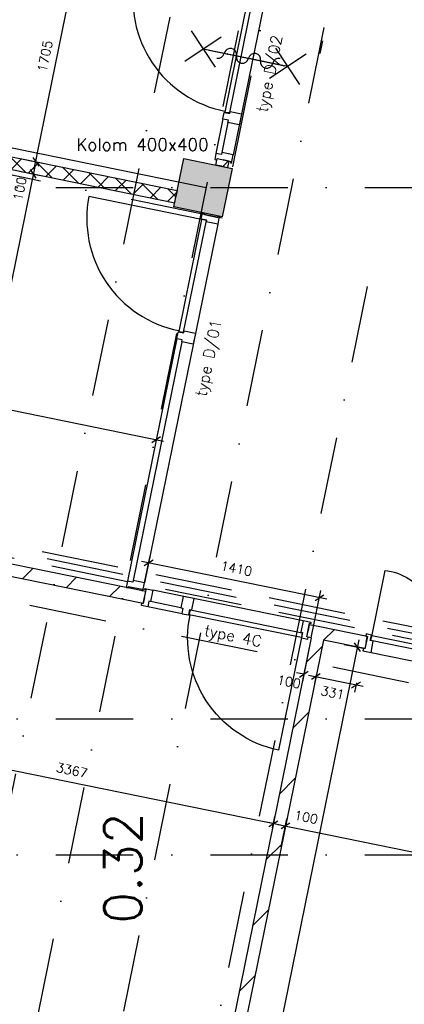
# Model space of a CAD drawing. Extents: x -33344 to 2055880, y -64816 to 121260.
# Tile 31 of 133: x 25403 to 28515, y 31036 to 39006. Entities that reach past the tile are written whole.
import ezdxf

# ---------------------------------------------------------------- set-up
doc = ezdxf.new("R2010")
doc.units = 0
doc.header["$LTSCALE"] = 50
doc.header["$MEASUREMENT"] = 0
doc.header["$PDMODE"] = 3
doc.header["$PDSIZE"] = 0.1
for name, pattern in [('DASHDOT', [1, 0.5, -0.25, 0, -0.25]), ('DASHED', [0.75, 0.5, -0.25]), ('STRAM_0WT$1$DASHDOT', [25, 12.5, -6.25, 0, -6.25])]:
    doc.linetypes.add(name, pattern=pattern)
doc.layers.get('0').update_dxf_attribs({"linetype": 'CONTINUOUS'})
doc.layers.get('DEFPOINTS').update_dxf_attribs({"linetype": 'CONTINUOUS'})
for name, color, linetype in [('_BRANDCOMPART', 6, 'DASHDOT'), ('_DETAILNUMMERS', 4, 'CONTINUOUS'), ('A--A22--_F123-', 9, 'CONTINUOUS'), ('A--A28--_F12--', 7, 'CONTINUOUS'), ('A--L21--', 3, 'CONTINUOUS'), ('A--L22--', 3, 'CONTINUOUS'), ('A--L22--_F-2--', 7, 'CONTINUOUS'), ('A--L28--', 7, 'CONTINUOUS'), ('A--L28--_F12--', 7, 'CONTINUOUS'), ('A--L32--', 7, 'CONTINUOUS'), ('A--L32--_F-23-', 2, 'CONTINUOUS'), ('A--L32--_F123-', 1, 'CONTINUOUS'), ('A--L32--_F123-DRAAIR', 7, 'CONTINUOUS'), ('A--L65--', 7, 'CONTINUOUS'), ('A--L65--_F-23-', 7, 'CONTINUOUS'), ('A--L65--_F123-', 7, 'CONTINUOUS'), ('A--M$1A-_F123-', 1, 'CONTINUOUS'), ('A--M1$A-_F123-', 1, 'CONTINUOUS'), ('A--T$1A-25_TEKST', 2, 'CONTINUOUS'), ('A--T$1A-_F123-_RN', 4, 'CONTINUOUS'), ('STRAM_0WT$0$A--L$7A-_STRA0', 1, 'STRAM_0WT$1$DASHDOT'), ('STRAM_0WT$0$A--L$7AC3-_STR', 3, 'STRAM_0WT$1$DASHDOT'), ('STRAM_0WT$1$A--T$7A8-_STRA', 8, 'STRAM_0WT$1$DASHDOT'), ('TEKST_KOZIJNMERK', 2, 'CONTINUOUS'), ('X--LR---_CP', 7, 'CONTINUOUS'), ('XREF', 7, 'CONTINUOUS')]:
    doc.layers.add(name, color=color, linetype=linetype)
doc.styles.add('ALFA-0_25', font='ROMANS')
doc.styles.add('B-01', font='SIMPLEX.SHX', dxfattribs={"width": 0.8, "height": 4.5})
doc.styles.add('HIEMSTRA', font='romans.shx')
doc.dimstyles.new('1OP2', dxfattribs={"dimscale": 30, "dimtxt": 2.5, "dimasz": 2, "dimexe": 2, "dimexo": 0, "dimgap": 2, "dimtad": 1, "dimdec": 0, "dimzin": 0, "dimtxsty": 'HIEMSTRA', "dimblk1": 'OBLIQUE', "dimblk2": 'OBLIQUE', "dimsah": 1, "dimcen": -3, "dimdle": 2, "dimclrd": 2, "dimclre": 2, "dimclrt": 3, "dimazin": 3, "dimtfac": 1, "dimtdec": 0, "dimtofl": 0, "dimtmove": 0, "dimatfit": 3, "dimtvp": 0.833333, "dimtolj": 1, "dimtzin": 0})
doc.dimstyles.new('STANDARD$0', dxfattribs={"dimscale": 30, "dimtxt": 2.5, "dimasz": 2, "dimexe": 2, "dimexo": 0, "dimgap": 2, "dimtad": 1, "dimdec": 0, "dimzin": 0, "dimtxsty": 'ALFA-0_25', "dimblk1": 'OBLIQUE', "dimblk2": 'OBLIQUE', "dimsah": 1, "dimcen": -3, "dimdle": 2, "dimclrd": 1, "dimclre": 1, "dimclrt": 2, "dimazin": 3, "dimtfac": 0.666667, "dimtofl": 0, "dimtmove": 0, "dimatfit": 3, "dimtvp": 0.833333, "dimtolj": 1, "dimtzin": 0})

# ---------------------------------------------------------------- blocks, each defined once
blk = doc.blocks.new('Q020439-')
at = {"layer": 'A--A28--_F12--', "color": 8}
for points in [[(-200, -200), (-200, 200), (200, 200)], [(-200, -200), (200, 200), (200, -200)]]:
    blk.add_solid(points, dxfattribs=at)
at = {"layer": 'A--L28--_F12--', "color": 3, "linetype": 'CONTINUOUS'}
blk.add_lwpolyline([(-200, -200), (-200, 200), (200, 200), (200, -200)], close=True, dxfattribs=at)
at = {"layer": 'X--LR---_CP'}
for p in [(-200, 0), (-200, 0), (200, 0)]:
    blk.add_point(p, dxfattribs=at)
blk = doc.blocks.new('*U1285')
at = {"layer": 'A--A22--_F123-', "linetype": 'CONTINUOUS'}
h = blk.add_hatch(dxfattribs=at)
h.set_pattern_fill('ALFALINE', color=256, scale=300, style=0)
h.set_pattern_definition([(45, (-28205.92, -33964.4), (-212.132, 212.132), [])])
h.paths.add_polyline_path([(0, 0), (-10, -49), (-345.7, 19.4), (-384.7, 78.4), (-374.7, 127.4), (10, 49)])
at = {"layer": 'A--L22--_F-2--', "color": 3, "linetype": 'CONTINUOUS'}
for points in [[(0, 0), (10, 49), (-374.7, 127.4), (-374.7, 127.4)], [(0, 0), (-10, -49), (-345.7, 19.4), (-345.7, 19.4)]]:
    blk.add_lwpolyline(points, dxfattribs=at)
blk = doc.blocks.new('Q0340081')
at = {"layer": 'A--L32--_F123-', "color": 2, "linetype": 'CONTINUOUS'}
blk.add_lwpolyline([(0, 0), (0, -40), (926.12, -40), (923.12, 0), (0, 0)], close=True, dxfattribs=at)
at = {"layer": 'A--L32--_F123-', "color": 1, "linetype": 'CONTINUOUS'}
blk.add_lwpolyline([(0, -40), (0, -970, 0.4142136), (930, -40)], format="xyb", dxfattribs=at)
blk = doc.blocks.new('DR_930EN530TYPE22')
at = {"layer": 'A--L32--_F-23-'}
for points in [[(-1561, -121), (-1561, -139), (-1494, -139), (-1494, -45.2), (-1519, -45.2), (-1519, 0), (-1561, 0), (-1561, -18), (-1549, -18), (-1549, -121), (-1561, -121)], [(0, -121), (0, -139), (-67, -139), (-67, -45.2), (-42, -45.2), (-42, 0), (0, 0), (0, -18), (-12, -18), (-12, -121), (0, -121)]]:
    blk.add_lwpolyline(points, close=True, dxfattribs=at)
at = {"layer": 'A--L32--_F-23-', "color": 2, "linetype": 'CONTINUOUS'}
blk.add_lwpolyline([(-1514, -43.2), (-1514, -3.2), (-985.5, -3.2), (-988.5, -43.2), (-1514, -43.2)], close=True, dxfattribs=at)
at = {"layer": 'A--L32--_F123-', "color": 1, "linetype": 'CONTINUOUS'}
blk.add_line((-1514, -24.2), (-1514, 533.7), dxfattribs=at)
at = {"layer": 'A--L32--_F123-', "color": 1}
blk.add_line((-1494, -139), (-67, -139), dxfattribs=at)
at = {"layer": 'A--L32--_F123-', "color": 1, "linetype": 'CONTINUOUS', "extrusion": (1.25066e-18, -1.26086e-19, -1)}
blk.add_ellipse((-1509, -24.2), major_axis=(209.5, 526.3), ratio=0.911862, start_param=-0.430788, end_param=1.185075, dxfattribs=at)
at = {"layer": 'A--L32--', "linetype": 'CONTINUOUS', "rotation": 179.9962903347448}
blk.add_blockref('Q0340081', (-47, -43.2), dxfattribs=at)
blk = doc.blocks.new('STRAM_0WT')
at = {"layer": 'STRAM_0WT$0$A--L$7A-_STRA0'}
for p, q in [((-35527.847, 66718.097), (-57057.909, -38976.081)), ((-47754.974, 12905.719), (-58003.336, -37404.971)), ((-47201.343, 12792.944), (-57719.326, -38841.349))]:
    blk.add_line(p, q, dxfattribs=at)
at = {"layer": 'STRAM_0WT$0$A--L$7AC3-_STR'}
for p, q in [((-66174.285, 5400), (-500, 5400)), ((-39721.089, -104.672), (-53026.96, 2605.754))]:
    blk.add_line(p, q, dxfattribs=at)
at = {"layer": 'STRAM_0WT$1$A--T$7A8-_STRA', "color": 8}
for p, q in [((-47404.652, 4600.571), (-56073.829, -37957.669)), ((-66174.285, 1100), (-500, 1100)), ((-66174.285, 0), (-500, 0))]:
    blk.add_line(p, q, dxfattribs=at)
blk = doc.blocks.new('*U1155')
at = {"layer": 'A--A22--_F123-', "linetype": 'CONTINUOUS'}
h = blk.add_hatch(dxfattribs=at)
h.set_pattern_fill('ALFAKRS', color=256, scale=120, style=0)
h.set_pattern_definition([(45, (-23664.33, -38185.87), (-84.8528, 84.8528), []), (135, (-23664.33, -38185.87), (-84.8528, -84.8528), [])])
h.paths.add_polyline_path([(0, 0), (-39, 59), (3013.3, -562.8), (3003.3, -611.8), (2993.3, -660.8), (39, -59)])
at = {"layer": 'A--L22--_F-2--', "color": 2, "linetype": 'CONTINUOUS'}
for points in [[(-39, 59), (-39, 59), (3013.3, -562.8), (3003.3, -611.8)], [(39, -59), (39, -59), (2993.3, -660.8), (3003.3, -611.8)]]:
    blk.add_lwpolyline(points, dxfattribs=at)
blk = doc.blocks.new('DR_930TYPE4')
at = {"layer": 'A--L32--_F123-', "color": 1}
for p, q in [((67, 0), (1307, 0)), ((1038, -139), (1322, -139)), ((1057, -93.8), (1307, -93.8))]:
    blk.add_line(p, q, dxfattribs=at)
at = {"layer": 'A--L32--_F123-'}
for points in [[(0, -9), (0, 0), (67, 0), (67, -93.8), (52, -93.8), (52, -139), (0, -139), (0, -121), (12, -121), (12, -9), (0, -9)], [(969, 0), (1055, 0), (1057, 0), (1057, -93.8), (1057, -93.8), (1040, -93.8), (1040, -137), (1038, -139), (986, -139), (984, -137), (984, -93.8), (969, -93.8), (967, -93.8), (967, 0)], [(1374, -9), (1374, 0), (1307, 0), (1307, -93.8), (1322, -93.8), (1322, -139), (1374, -139), (1374, -121), (1362, -121), (1362, -9), (1374, -9)], [(54, -95.6), (54, -135.6), (980.1, -135.6), (977.1, -95.6), (54, -95.6)]]:
    blk.add_lwpolyline(points, close=True, dxfattribs=at)
blk.add_point((1374, 0), dxfattribs=at)
blk.add_point((1374, 0), dxfattribs=at)
at = {"layer": 'A--L32--_F123-DRAAIR', "color": 1}
blk.add_lwpolyline([(54, -135.6), (54, -1065.6, 0.414214), (973, -135.8)], format="xyb", dxfattribs=at)
at = {"layer": 'X--LR---_CP', "color": 1, "linetype": 'CONTINUOUS'}
blk.add_point((0, 0), dxfattribs=at)
at = {"layer": 'X--LR---_CP', "color": 1}
blk.add_point((982, 0), dxfattribs=at)
blk = doc.blocks.new('*U1153')
at = {"layer": 'A--A22--_F123-', "linetype": 'CONTINUOUS'}
h = blk.add_hatch(dxfattribs=at)
h.set_pattern_fill('ALFAKRS', color=256, scale=120, style=0)
h.set_pattern_definition([(45, (-27039.19, -37819.88), (-84.8528, 84.8528), []), (135, (-27039.19, -37819.88), (-84.8528, -84.8528), [])])
h.paths.add_polyline_path([(0, 0), (-49, 10), (-38.4, 61.8), (10.6, 51.8), (59.5, 41.8), (49, -10)])
at = {"layer": 'A--L22--_F-2--', "color": 2, "linetype": 'CONTINUOUS'}
for points in [[(0, 0), (-49, 10), (-38.4, 61.8), (10.6, 51.8)], [(0, 0), (49, -10), (59.5, 41.8), (10.6, 51.8)]]:
    blk.add_lwpolyline(points, dxfattribs=at)
blk = doc.blocks.new('_OBLIQUE')
at = {"color": 0, "linetype": 'BYBLOCK'}
blk.add_line((-0.5, -0.5), (0.5, 0.5), dxfattribs=at)
blk = doc.blocks.new('*D846')
at = {"layer": 'A--M$1A-_F123-', "color": 2, "linetype": 'CONTINUOUS'}
for p, q in [((27519.3, 32311.2), (27565.5, 32537.7)), ((27494.7, 32490.9), (31222.8, 31731.5)), ((31129.8, 31575.8), (31175.9, 31802.3))]:
    blk.add_line(p, q, dxfattribs=at)
at = {"layer": 'DEFPOINTS', "color": 0, "linetype": 'CONTINUOUS'}
for p in [(27519.3, 32311.2, -1.2), (31164, 31743.5), (31129.8, 31575.8)]:
    blk.add_point(p, dxfattribs=at)
at = {"layer": 'A--M$1A-_F123-', "color": 2, "linetype": 'CONTINUOUS', "xscale": 60, "yscale": 60, "zscale": 60}
for p, rotation in [((27553.5, 32478.9), 168.4862903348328), ((31164, 31743.5), 348.4862903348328)]:
    blk.add_blockref('_OBLIQUE', p, dxfattribs=dict(at, rotation=rotation))
at = {"layer": 'A--M$1A-_F123-', "color": 3, "linetype": 'CONTINUOUS', "insert": (29378.2, 32206.8), "char_height": 75, "attachment_point": 5, "rotation": 348.48629, "style": 'HIEMSTRA'}
blk.add_mtext('\\A1;3685', dxfattribs=at)
blk = doc.blocks.new('*D847')
at = {"layer": 'A--M$1A-_F123-', "color": 2, "linetype": 'CONTINUOUS'}
for p, q in [((27448.5, 32464.6), (27467.5, 32557.7)), ((27546.5, 32444.6), (27565.5, 32537.7)), ((27455.5, 32498.9), (27396.7, 32510.9)), ((27553.5, 32478.9), (27612.3, 32467))]:
    blk.add_line(p, q, dxfattribs=at)
at = {"layer": 'DEFPOINTS', "color": 0, "linetype": 'CONTINUOUS'}
for p in [(27448.5, 32464.6, -1.2), (27546.5, 32444.6, -1.2), (27553.5, 32478.9)]:
    blk.add_point(p, dxfattribs=at)
at = {"layer": 'A--M$1A-_F123-', "color": 2, "linetype": 'CONTINUOUS', "xscale": 60, "yscale": 60, "zscale": 60}
for p, rotation in [((27455.5, 32498.9), 348.4862903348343), ((27553.5, 32478.9), 168.4862903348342)]:
    blk.add_blockref('_OBLIQUE', p, dxfattribs=dict(at, rotation=rotation))
at = {"layer": 'A--M$1A-_F123-', "color": 3, "linetype": 'CONTINUOUS', "insert": (27720.6, 32551.1), "char_height": 75, "attachment_point": 5, "rotation": 348.48629, "style": 'HIEMSTRA'}
blk.add_mtext('\\A1;100', dxfattribs=at)
blk = doc.blocks.new('*D849')
at = {"layer": 'A--M1$A-_F123-', "color": 2}
for p, q in [((27741.1, 33700.5), (28182.8, 33610.6)), ((27803, 33704.1), (27787.9, 33629.8)), ((28127.2, 33638.1), (28112.1, 33563.7))]:
    blk.add_line(p, q, dxfattribs=at)
at = {"layer": 'DEFPOINTS', "color": 0}
for p in [(27803, 33704.1, -0.5), (28127.2, 33638.1, 0.7), (28124, 33622.5)]:
    blk.add_point(p, dxfattribs=at)
at = {"layer": 'A--M1$A-_F123-', "color": 2, "xscale": 60, "yscale": 60, "zscale": 60}
for p, rotation in [((27799.9, 33688.6), 168.4862903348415), ((28124, 33622.5), 348.4862903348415)]:
    blk.add_blockref('_OBLIQUE', p, dxfattribs=dict(at, rotation=rotation))
at = {"layer": 'A--M1$A-_F123-', "color": 3, "insert": (27934.8, 33558.2), "char_height": 75, "attachment_point": 5, "rotation": 348.48629, "style": 'HIEMSTRA'}
blk.add_mtext('\\A1;331', dxfattribs=at)
blk = doc.blocks.new('*D909')
at = {"layer": 'A--M$1A-_F123-', "color": 1, "linetype": 'CONTINUOUS'}
for p, q in [((27408.9, 1589.5), (33528.6, 31632.2)), ((33516.7, 31573.4), (33575.5, 31561.4)), ((27420.9, 1648.3), (27479.7, 1636.3))]:
    blk.add_line(p, q, dxfattribs=at)
at = {"layer": 'DEFPOINTS', "color": 0, "linetype": 'CONTINUOUS'}
for p in [(33516.7, 31573.4), (33516.7, 31573.4), (27420.9, 1648.3)]:
    blk.add_point(p, dxfattribs=at)
at = {"layer": 'A--M$1A-_F123-', "color": 1, "linetype": 'CONTINUOUS', "xscale": 60, "yscale": 60, "zscale": 60}
for p, rotation in [((33516.7, 31573.4), 78.48629033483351), ((27420.9, 1648.3), 258.4862903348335)]:
    blk.add_blockref('_OBLIQUE', p, dxfattribs=dict(at, rotation=rotation))
at = {"layer": 'A--M$1A-_F123-', "color": 2, "linetype": 'CONTINUOUS', "insert": (30373.2, 16630.3), "char_height": 75, "attachment_point": 5, "rotation": 78.48629, "style": 'ALFA-0_25'}
blk.add_mtext('\\A1;30540', dxfattribs=at)
blk = doc.blocks.new('*U1107')
at = {"layer": 'A--A22--_F123-', "linetype": 'CONTINUOUS'}
h = blk.add_hatch(dxfattribs=at)
h.set_pattern_fill('ALFALINE', color=256, scale=300, style=0)
h.set_pattern_definition([(45, (-27821.2, -34042.78), (-212.132, 212.132), [])])
h.paths.add_polyline_path([(0, 0), (39, -59), (-679.7, -3587), (-728.6, -3577), (-767.7, -3518.1), (-59, -39)])
at = {"layer": 'A--L22--_F-2--', "color": 3, "linetype": 'CONTINUOUS'}
for points in [[(-59, -39), (-59, -39), (-767.7, -3518.1), (-767.7, -3518.1)], [(39, -59), (39, -59), (-679.7, -3587), (-679.7, -3587)]]:
    blk.add_lwpolyline(points, dxfattribs=at)
blk = doc.blocks.new('*U1078')
at = {"layer": 'A--A22--_F123-', "linetype": 'CONTINUOUS'}
h = blk.add_hatch(dxfattribs=at)
h.set_pattern_fill('ALFALINE', color=256, scale=300, style=0)
h.set_pattern_definition([(45, (-27821.2, -34042.78), (-212.132, 212.132), [])])
h.paths.add_polyline_path([(0, 0), (-59, -39), (-95.2, -31.6), (-85.2, 17.4), (-75.3, 66.4), (10, 49)])
at = {"layer": 'A--L22--_F-2--', "color": 3, "linetype": 'CONTINUOUS'}
for points in [[(-59, -39), (-59, -39), (-95.2, -31.6), (-85.2, 17.4)], [(10, 49), (10, 49), (-75.3, 66.4), (-85.2, 17.4)]]:
    blk.add_lwpolyline(points, dxfattribs=at)
blk = doc.blocks.new('*D938')
at = {"layer": 'A--M$1A-_F123-', "color": 2}
for p, q in [((24186.1, 33316.4), (24144.5, 33112.2)), ((27514.3, 32487), (24097.7, 33182.9)), ((27448.5, 32464.6), (27467.5, 32557.7))]:
    blk.add_line(p, q, dxfattribs=at)
at = {"layer": 'DEFPOINTS', "color": 0}
for p in [(24186.1, 33316.4), (24156.5, 33171), (27448.5, 32464.6, -1.2)]:
    blk.add_point(p, dxfattribs=at)
at = {"layer": 'A--M$1A-_F123-', "color": 2, "xscale": 60, "yscale": 60, "zscale": 60}
for p, rotation in [((24156.5, 33171), 168.4862903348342), ((27455.5, 32499), 348.4862903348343)]:
    blk.add_blockref('_OBLIQUE', p, dxfattribs=dict(at, rotation=rotation))
at = {"layer": 'A--M$1A-_F123-', "color": 3, "insert": (25825.5, 32930.5), "char_height": 75, "attachment_point": 5, "rotation": 348.48629, "style": 'HIEMSTRA'}
blk.add_mtext('\\A1;3367', dxfattribs=at)
blk = doc.blocks.new('*D942')
at = {"layer": 'A--M$1A-_F123-', "color": 2}
for p, q in [((27762.2, 34003.8), (27690.1, 33649.7)), ((27702.1, 33708.5), (27643.3, 33720.5)), ((27803, 33704.1), (27787.9, 33629.8)), ((27799.9, 33688.6), (27858.7, 33676.6))]:
    blk.add_line(p, q, dxfattribs=at)
at = {"layer": 'DEFPOINTS', "color": 0}
for p in [(27762.2, 34003.8), (27702.1, 33708.5), (27803, 33704.1, -0.5)]:
    blk.add_point(p, dxfattribs=at)
at = {"layer": 'A--M$1A-_F123-', "color": 2, "xscale": 60, "yscale": 60, "zscale": 60}
for p, rotation in [((27702.1, 33708.5), 348.4862903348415), ((27799.9, 33688.6), 168.4862903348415)]:
    blk.add_blockref('_OBLIQUE', p, dxfattribs=dict(at, rotation=rotation))
at = {"layer": 'A--M$1A-_F123-', "color": 3, "insert": (27581.4, 33647.3), "char_height": 75, "attachment_point": 5, "rotation": 348.48629, "style": 'HIEMSTRA'}
blk.add_mtext('\\A1;100', dxfattribs=at)
blk = doc.blocks.new('*D943')
at = {"layer": 'A--M$1A-_F123-', "color": 2}
for p, q in [((27886.9, 34315.2), (26387.7, 34620.6)), ((26413.9, 34448.8), (26458.5, 34667.4)), ((27762.2, 34003.8), (27840.1, 34386))]:
    blk.add_line(p, q, dxfattribs=at)
at = {"layer": 'DEFPOINTS', "color": 0}
for p in [(26446.5, 34608.6), (26413.9, 34448.8), (27762.2, 34003.8)]:
    blk.add_point(p, dxfattribs=at)
at = {"layer": 'A--M$1A-_F123-', "color": 2, "xscale": 60, "yscale": 60, "zscale": 60}
for p, rotation in [((26446.5, 34608.6), 168.4862903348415), ((27828.1, 34327.2), 348.4862903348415)]:
    blk.add_blockref('_OBLIQUE', p, dxfattribs=dict(at, rotation=rotation))
at = {"layer": 'A--M$1A-_F123-', "color": 3, "insert": (27156.8, 34563.5), "char_height": 75, "attachment_point": 5, "rotation": 348.48629, "style": 'HIEMSTRA'}
blk.add_mtext('\\A1;1410', dxfattribs=at)
blk = doc.blocks.new('*D944')
at = {"layer": 'A--M$1A-_F123-', "color": 2}
for p, q in [((25525.5, 37817), (24876.8, 34632.4)), ((25401.2, 37781), (25572.3, 37746.2)), ((24776.5, 34714), (24947.6, 34679.2))]:
    blk.add_line(p, q, dxfattribs=at)
at = {"layer": 'DEFPOINTS', "color": 0}
for p in [(25401.2, 37781), (24776.5, 34714), (24888.8, 34691.1)]:
    blk.add_point(p, dxfattribs=at)
at = {"layer": 'A--M$1A-_F123-', "color": 2, "xscale": 60, "yscale": 60, "zscale": 60}
for p, rotation in [((25513.5, 37758.2), 78.48629033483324), ((24888.8, 34691.1), 258.4862903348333)]:
    blk.add_blockref('_OBLIQUE', p, dxfattribs=dict(at, rotation=rotation))
at = {"layer": 'A--M$1A-_F123-', "color": 3, "insert": (25105.6, 36244.1), "char_height": 75, "attachment_point": 5, "rotation": 78.48629, "style": 'HIEMSTRA'}
blk.add_mtext('\\A1;3130', dxfattribs=at)
blk = doc.blocks.new('*D957')
at = {"layer": 'A--M$1A-_F123-', "color": 2}
for p, q in [((25421.2, 37879), (25592.3, 37844.2)), ((25533.5, 37856.1), (25545.5, 37914.9)), ((25401.2, 37781), (25572.3, 37746.2)), ((25513.5, 37758.2), (25501.6, 37699.4))]:
    blk.add_line(p, q, dxfattribs=at)
at = {"layer": 'DEFPOINTS', "color": 0}
for p in [(25421.2, 37879), (25401.2, 37781), (25533.5, 37856.1)]:
    blk.add_point(p, dxfattribs=at)
at = {"layer": 'A--M$1A-_F123-', "color": 2, "xscale": 60, "yscale": 60, "zscale": 60}
for p, rotation in [((25533.5, 37856.1), 258.4862903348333), ((25513.5, 37758.2), 78.48629033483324)]:
    blk.add_blockref('_OBLIQUE', p, dxfattribs=dict(at, rotation=rotation))
at = {"layer": 'A--M$1A-_F123-', "color": 3, "insert": (25403.6, 37637.9), "char_height": 75, "attachment_point": 5, "rotation": 78.48629, "style": 'HIEMSTRA'}
blk.add_mtext('\\A1;100', dxfattribs=at)
blk = doc.blocks.new('*D958')
at = {"layer": 'A--M$1A-_F123-', "color": 2}
for p, q in [((25521.5, 37797.4), (25885.8, 39585.5)), ((25761.5, 39549.6), (25932.6, 39514.7)), ((25421.2, 37879), (25592.3, 37844.2))]:
    blk.add_line(p, q, dxfattribs=at)
at = {"layer": 'DEFPOINTS', "color": 0}
for p in [(25761.5, 39549.6), (25873.8, 39526.7), (25421.2, 37879)]:
    blk.add_point(p, dxfattribs=at)
at = {"layer": 'A--M$1A-_F123-', "color": 2, "xscale": 60, "yscale": 60, "zscale": 60}
for p, rotation in [((25873.8, 39526.7), 78.4862903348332), ((25533.5, 37856.1), 258.4862903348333)]:
    blk.add_blockref('_OBLIQUE', p, dxfattribs=dict(at, rotation=rotation))
at = {"layer": 'A--M$1A-_F123-', "color": 3, "insert": (25608.1, 38710.9), "char_height": 75, "attachment_point": 5, "rotation": 78.48629, "style": 'HIEMSTRA'}
blk.add_mtext('\\A1;1705', dxfattribs=at)
blk = doc.blocks.new('*D969')
at = {"layer": 'A--M$1A-_F123-', "color": 2}
for p, q in [((28148.3, 33986.4), (26223.1, 24535.3)), ((28028.1, 33949.6), (28195.1, 33915.6)), ((26126.8, 24616.1), (26293.8, 24582.1))]:
    blk.add_line(p, q, dxfattribs=at)
at = {"layer": 'DEFPOINTS', "color": 0}
for p in [(28028.1, 33949.6), (26126.8, 24616.1), (26235.1, 24594.1)]:
    blk.add_point(p, dxfattribs=at)
at = {"layer": 'A--M$1A-_F123-', "color": 2, "xscale": 60, "yscale": 60, "zscale": 60}
for p, rotation in [((28136.3, 33927.6), 78.48629033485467), ((26235.1, 24594.1), 258.4862903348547)]:
    blk.add_blockref('_OBLIQUE', p, dxfattribs=dict(at, rotation=rotation))
at = {"layer": 'A--M$1A-_F123-', "color": 3, "insert": (27090.1, 29280.3), "char_height": 75, "attachment_point": 5, "rotation": 78.48629, "style": 'HIEMSTRA'}
blk.add_mtext('\\A1;9525', dxfattribs=at)
blk = doc.blocks.new('*D981')
at = {"layer": 'A--M$1A-_F123-', "color": 2}
for p, q in [((23356.4, 36423.7), (23310.4, 36197.8)), ((23263.6, 36268.6), (26566.9, 35595.7)), ((26542.2, 35774.8), (26496.2, 35548.9))]:
    blk.add_line(p, q, dxfattribs=at)
at = {"layer": 'DEFPOINTS', "color": 0}
for p in [(23356.4, 36423.7), (26542.2, 35774.8), (26508.1, 35607.7)]:
    blk.add_point(p, dxfattribs=at)
at = {"layer": 'A--M$1A-_F123-', "color": 2, "xscale": 60, "yscale": 60, "zscale": 60}
for p, rotation in [((23322.4, 36256.6), 168.4862903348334), ((26508.1, 35607.7), 348.4862903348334)]:
    blk.add_blockref('_OBLIQUE', p, dxfattribs=dict(at, rotation=rotation))
at = {"layer": 'A--M$1A-_F123-', "color": 3, "insert": (24934.7, 36027.7), "char_height": 75, "attachment_point": 5, "rotation": 348.48629, "style": 'HIEMSTRA'}
blk.add_mtext('\\A1;3251', dxfattribs=at)
blk = doc.blocks.new('S060204-')
at = {"layer": 'A--L65--_F-23-', "color": 255}
blk.add_circle((0, 0), 0.0123, dxfattribs=at)
at = {"layer": 'A--L65--_F123-', "color": 1, "linetype": 'CONTINUOUS'}
for points in [[(-1.25, 6.25), (1.25, 3.75)], [(1.25, 6.25), (-1.25, 3.75)], [(0, 0), (0, 5)]]:
    blk.add_lwpolyline(points, dxfattribs=at)
blk = doc.blocks.new('S060205A')
at = {"layer": 'A--L65--_F-23-', "color": 255}
blk.add_circle((0, -0.0123), 0.0123, dxfattribs=at)
at = {"layer": 'A--L65--_F123-', "color": 1, "linetype": 'CONTINUOUS'}
for points in [[(-0.5, 5.7377, 0.41), (0, 5.2377)], [(0, 4.2377, 1), (0, 5.2377)], [(0, 4.2377, 1), (0, 3.2377)], [(0, 2.2377, 1), (0, 3.2377)], [(0, 2.2377, 1), (0, 1.2377)], [(0.5, 0.7377, 0.41), (0, 1.2377)]]:
    blk.add_lwpolyline(points, format="xyb", dxfattribs=at)
blk.add_lwpolyline([(0, -0.0123), (0, 6.2377)], dxfattribs=at)
at = {"layer": 'A--L65--', "xscale": -1}
blk.add_blockref('S060204-', (0, 1.4877), dxfattribs=at)
blk.add_blockref('S060204-', (0, 1.4877), dxfattribs=at)
at = {"layer": 'A--L65--', "rotation": 180}
blk.add_blockref('S060204-', (0, 4.4877), dxfattribs=at)
blk.add_blockref('S060204-', (0, 4.4877), dxfattribs=at)
blk = doc.blocks.new('*U1047')
at = {"layer": 'A--A22--_F123-', "linetype": 'CONTINUOUS'}
h = blk.add_hatch(dxfattribs=at)
h.set_pattern_fill('ALFALINE', color=256, scale=300, style=0)
h.set_pattern_definition([(45, (-26413.13, -34329.6), (-212.132, 212.132), [])])
h.paths.add_polyline_path([(0, 0), (-10, -49), (-1950.1, 346.2), (-1989.1, 405.2), (-1979.1, 454.2), (10, 49)])
at = {"layer": 'A--L22--_F-2--', "color": 3, "linetype": 'CONTINUOUS'}
for points in [[(0, 0), (10, 49), (-1979.1, 454.2), (-1979.1, 454.2)], [(0, 0), (-10, -49), (-1950.1, 346.2), (-1950.1, 346.2)]]:
    blk.add_lwpolyline(points, dxfattribs=at)

msp = doc.modelspace()

# ---------------------------------------------------------------- linework, layer by layer
at = {"linetype": 'CONTINUOUS'}
msp.add_line((27834.6, 38733.2), (27855.3, 38835.3), dxfattribs=at)
at = {"layer": '_BRANDCOMPART', "ltscale": 30}
msp.add_lwpolyline([(10482.8, 49070.1), (10482.8, 49070.1), (25463.6, 45803.4), (24578.4, 42182.6), (27872.5, 41490.5), (27040.2, 37399.2), (23758.4, 38071.7), (22385.7, 31507.4)], dxfattribs=at)
at = {"layer": '_DETAILNUMMERS', "color": 1}
msp.add_line((26911.9, 37646.1), (21939.1, 38659.1), dxfattribs=at)
at = {"layer": '_DETAILNUMMERS', "color": 6, "linetype": 'DASHED', "ltscale": 25}
for points in [[(4649.3, 22712.3), (5312.5, 26119.7), (20369.1, 23186.6), (22829.3, 35263.7), (31324.5, 33533.7), (31995.5, 36827.6), (38701.7, 41855.5)], [(4698.4, 22702.7), (5352, 26060.6), (20408.2, 23127.7), (22868.3, 35204.8), (31363.6, 33474.8), (32040.7, 36799), (38731.7, 41815.5)], [(4747.5, 22693.2), (5391.4, 26001.6), (20447.2, 23068.7), (22907.3, 35145.8), (31402.6, 33415.8), (32085.9, 36770.4), (38761.7, 41775.5)]]:
    msp.add_lwpolyline(points, dxfattribs=at)
at = {"layer": 'A--L32--_F123-', "color": 1}
for p, q in [((27005, 37350.3), (26413.9, 34448.8)), ((26674.9, 36426.5), (26274.7, 34461.9)), ((26715.5, 36398.9), (26322.1, 34467.6))]:
    msp.add_line(p, q, dxfattribs=at)
at = {"layer": 'A--L32--_F123-'}
for points in [[(26913.9, 37382.1), (26874.7, 37390.1), (26689.9, 36482.6), (26729.7, 36477.5), (26913.9, 37382.1)], [(27009.5, 37417.7), (27018.3, 37415.9), (27005, 37350.3), (26913.1, 37369), (26916.1, 37383.7), (26871.8, 37392.7), (26882.1, 37443.7), (26899.8, 37440.1), (26897.4, 37428.3), (27007.1, 37406), (27009.5, 37417.7)], [(26824.9, 36466.4), (26807.8, 36382.1), (26807.4, 36380.2), (26715.5, 36398.9), (26715.5, 36398.9), (26718.9, 36415.6), (26676.5, 36424.2), (26674.9, 36426.5), (26685.3, 36477.5), (26687.7, 36479.1), (26730.1, 36470.4), (26733.1, 36485.1), (26733.5, 36487.1), (26825.3, 36468.4)], [(26391.8, 34385), (26400.6, 34383.2), (26413.9, 34448.8), (26322.1, 34467.6), (26319.1, 34452.9), (26274.7, 34461.9), (26264.4, 34410.9), (26282, 34407.3), (26284.4, 34419.1), (26394.1, 34396.7), (26391.8, 34385)]]:
    msp.add_lwpolyline(points, close=True, dxfattribs=at)
msp.add_point((26405.3, 34382.2), dxfattribs=at)
msp.add_point((26405.3, 34382.2), dxfattribs=at)
at = {"layer": 'A--L32--_F123-DRAAIR', "color": 1}
msp.add_lwpolyline([(26874.7, 37390.1), (25963.4, 37575.7, 0.414214), (26691, 36489.6)], format="xyb", dxfattribs=at)
at = {"layer": 'X--LR---_CP', "color": 1, "linetype": 'CONTINUOUS'}
msp.add_point((27023, 37415), dxfattribs=at)
at = {"layer": 'X--LR---_CP', "color": 1}
msp.add_point((26822.3, 36453.7), dxfattribs=at)
at = {"layer": 'X--LR---_CP'}
msp.add_point((28360.9, 33847.2, -0.9), dxfattribs=at)

# ---------------------------------------------------------------- block references
at = {"layer": 'A--L21--', "linetype": 'CONTINUOUS'}
for name, p in [('*U1047', (26413.1, 34329.6)), ('*U1078', (27821.2, 34042.8)), ('*U1285', (28205.9, 33964.4))]:
    msp.add_blockref(name, p, dxfattribs=at)
at = {"layer": 'A--L22--', "linetype": 'CONTINUOUS'}
for name, p in [('*U1155', (23664.3, 38185.9)), ('*U1153', (27039.2, 37819.9))]:
    msp.add_blockref(name, p, dxfattribs=at)
at = {"layer": 'A--L22--'}
msp.add_blockref('*U1107', (27821.2, 34042.8), dxfattribs=at)
at = {"layer": 'A--L28--', "linetype": 'CONTINUOUS', "rotation": 168.4862903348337}
msp.add_blockref('Q020439-', (26886.6, 37646.9), dxfattribs=at)
msp.add_blockref('Q020439-', (26886.6, 37646.9), dxfattribs=at)
at = {"layer": 'A--L32--', "linetype": 'CONTINUOUS', "rotation": 258.4862903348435}
msp.add_blockref('DR_930TYPE4', (27391.2, 39192.1), dxfattribs=at)
at = {"layer": 'A--L32--', "linetype": 'CONTINUOUS', "xscale": -1, "rotation": 348.4862903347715}
msp.add_blockref('DR_930TYPE4', (27761.9, 34127.3), dxfattribs=at)
at = {"layer": 'A--L32--_F123-', "color": 1, "rotation": 348.4862903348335}
msp.add_blockref('DR_930EN530TYPE22', (29737.4, 33722.3), dxfattribs=at)
at = {"layer": 'A--L65--', "xscale": 100, "yscale": 100, "zscale": 2, "rotation": 258.4862903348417}
msp.add_blockref('S060205A', (26937.2, 38758.4), dxfattribs=at)
at = {"layer": 'XREF', "linetype": 'DASHED', "ltscale": 20}
msp.add_blockref('STRAM_0WT', (75619.4, 32246.9), dxfattribs=at)

# ---------------------------------------------------------------- texts
at = {"layer": 'A--T$1A-25_TEKST', "style": 'B-01'}
msp.add_text('Kolom 400x400', height=100, dxfattribs=at).set_placement((25860.8, 37945.4, -2.5))
at = {"layer": 'A--T$1A-_F123-_RN', "style": 'ALFA-0_25'}
msp.add_text('0.32', height=300, rotation=90, dxfattribs=at).set_placement((26387.3, 31688.6))
at = {"layer": 'TEKST_KOZIJNMERK', "style": 'HIEMSTRA'}
for s, rotation, p in [('type D/02', 78.486, (27403.8, 38250.4)), ('type D/01', 78.486, (26910.5, 35949.9)), ('type 4C', 348.486, (26890.6, 34021.5))]:
    msp.add_text(s, height=90, rotation=rotation, dxfattribs=at).set_placement(p)

# ---------------------------------------------------------------- dimensions: what is measured, and where the dimension line sits
at = {"layer": 'A--M$1A-_F123-'}
for base, p1, p2, angle, picture, middle in [((25873.8, 39526.7), (25421.2, 37879), (25761.5, 39549.6), 78.48629, '*D958', (25608.1, 38710.9)), ((26446.5, 34608.6), (27762.2, 34003.8), (26413.9, 34448.8), 168.48629, '*D943', (27156.8, 34563.5)), ((24156.5, 33171), (27448.5, 32464.6, -1.2), (24186.1, 33316.4), 168.48629, '*D938', (25825.5, 32930.5))]:
    dim = msp.add_linear_dim(base=base, p1=p1, p2=p2, angle=angle, dimstyle='1OP2', dxfattribs=at)
    dim.commit()
    dim.dimension.update_dxf_attribs({"geometry": picture, "text_midpoint": middle})
for base, p1, p2, angle, picture, middle in [((25533.5, 37856.1), (25401.2, 37781), (25421.2, 37879), 78.48629, '*D957', (25403.6, 37637.9)), ((27702.1, 33708.5), (27803, 33704.1, -0.5), (27762.2, 34003.8), 168.48629, '*D942', (27581.4, 33647.3))]:
    dim = msp.add_linear_dim(base=base, p1=p1, p2=p2, angle=angle, dimstyle='1OP2', dxfattribs=at)
    dim.commit()
    dim.dimension.update_dxf_attribs({"geometry": picture, "text_midpoint": middle, "dimtype": 160})
for p1, p2, distance, picture, middle in [((25401.2, 37781), (24776.5, 34714), 114.6, '*D944', (25105.6, 36244.1)), ((23356.4, 36423.7), (26542.2, 35774.8), -170.6, '*D981', (24934.7, 36027.7)), ((28028.1, 33949.6), (26126.8, 24616.1), 110.4, '*D969', (27090.1, 29280.3))]:
    dim = msp.add_aligned_dim(p1=p1, p2=p2, distance=distance, dimstyle='1OP2', dxfattribs=at)
    dim.commit()
    dim.dimension.update_dxf_attribs({"geometry": picture, "text_midpoint": middle})
at = {"layer": 'A--M$1A-_F123-', "linetype": 'CONTINUOUS'}
dim = msp.add_linear_dim(base=(27553.5, 32478.9), p1=(27448.5, 32464.6, -1.2), p2=(27546.5, 32444.6, -1.2), angle=348.48629, dimstyle='1OP2', dxfattribs=at)
dim.commit()
dim.dimension.update_dxf_attribs({"geometry": '*D847', "text_midpoint": (27720.6, 32551.1), "dimtype": 161})
for p1, p2, distance, dimstyle, picture, middle in [((27519.3, 32311.2, -1.2), (31129.8, 31575.8), 171.2, '1OP2', '*D846', (29378.2, 32206.8)), ((27420.9, 1648.3), (33516.7, 31573.4), 0, 'STANDARD$0', '*D909', (30373.2, 16630.3))]:
    dim = msp.add_aligned_dim(p1=p1, p2=p2, distance=distance, dimstyle=dimstyle, dxfattribs=at)
    dim.commit()
    dim.dimension.update_dxf_attribs({"geometry": picture, "text_midpoint": middle})
at = {"layer": 'A--M1$A-_F123-'}
dim = msp.add_linear_dim(base=(28124, 33622.5), p1=(27803, 33704.1, -0.5), p2=(28127.2, 33638.1, 0.7), angle=348.48629, dimstyle='1OP2', dxfattribs=at)
dim.commit()
dim.dimension.update_dxf_attribs({"geometry": '*D849', "text_midpoint": (27934.8, 33558.2), "dimtype": 161})

doc.saveas('drawing.dxf')
